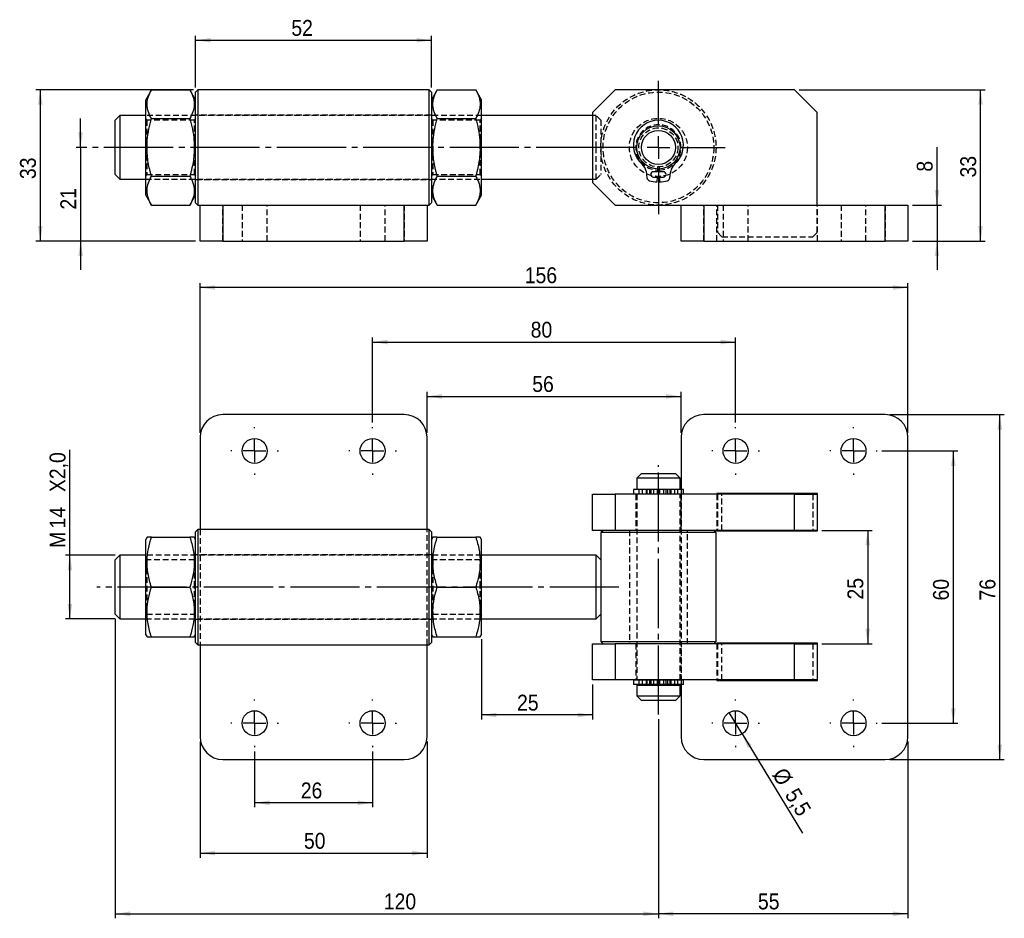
# Model space of a CAD drawing. Extents: x 27 to 410, y 76 to 275.
# Tile 1 of 2: x 27 to 244, y 76 to 275. Entities that reach past the tile are written whole.
import ezdxf

# ---------------------------------------------------------------- set-up
doc = ezdxf.new("R2010")
doc.units = 0
for name, pattern in [('SLD-MISTA-LONGA', [19.05, 15.24, -1.27, 1.27, -1.27]), ('SLD-SÓLIDA', [0]), ('SLD-TRACEJADA', [1.905, 1.27, -0.635])]:
    doc.linetypes.add(name, pattern=pattern)
doc.layers.get('0').update_dxf_attribs({"linetype": 'CONTINUOUS'})
doc.styles.add('SLDTEXTSTYLE0', font='GOTHIC.TTF', dxfattribs={"width": 0.913})
doc.dimstyles.new('SLDDIMSTYLE0', dxfattribs={"dimtxt": 3.5, "dimasz": 3.302, "dimexe": 0, "dimexo": 0.0625, "dimgap": 0.875, "dimtad": 1, "dimdec": 0, "dimrnd": 1e-09, "dimzin": 12, "dimtxsty": 'SLDTEXTSTYLE0', "dimsah": 1, "dimcen": 0.09, "dimazin": 3, "dimtfac": 1, "dimtmove": 0, "dimatfit": 3, "dimtolj": 1, "dimtzin": 12})
doc.dimstyles.new('SLDDIMSTYLE1', dxfattribs={"dimtxt": 3.5, "dimasz": 3.302, "dimexe": 0, "dimexo": 0.0625, "dimgap": 0.875, "dimtad": 1, "dimdec": 0, "dimrnd": 1e-09, "dimzin": 12, "dimtxsty": 'SLDTEXTSTYLE0', "dimsah": 1, "dimcen": 0.09, "dimazin": 3, "dimtfac": 1, "dimtofl": 0, "dimtmove": 0, "dimatfit": 3, "dimtolj": 1, "dimtzin": 12})
doc.dimstyles.new('SLDDIMSTYLE2', dxfattribs={"dimtxt": 3.5, "dimasz": 3.302, "dimexe": 0, "dimexo": 0.0625, "dimgap": 0.875, "dimtad": 1, "dimdec": 0, "dimrnd": 1e-09, "dimzin": 12, "dimtxsty": 'SLDTEXTSTYLE0', "dimsah": 1, "dimcen": 0.09, "dimazin": 3, "dimtfac": 1, "dimtdec": 0, "dimtofl": 0, "dimtmove": 0, "dimatfit": 3, "dimtolj": 1, "dimtzin": 12})
doc.dimstyles.new('SLDDIMSTYLE3', dxfattribs={"dimtxt": 3.5, "dimasz": 3.302, "dimexe": 0, "dimexo": 0.0625, "dimgap": 0.875, "dimtad": 1, "dimrnd": 1e-09, "dimzin": 12, "dimtxsty": 'SLDTEXTSTYLE0', "dimsah": 1, "dimcen": 0.09, "dimazin": 3, "dimtfac": 1, "dimtofl": 0, "dimtmove": 0, "dimatfit": 3, "dimtolj": 1, "dimtzin": 12})
doc.dimstyles.new('SLDDIMSTYLE4', dxfattribs={"dimtxt": 3.5, "dimasz": 3.302, "dimexe": 0, "dimexo": 0.0625, "dimgap": 0.875, "dimtad": 1, "dimrnd": 1e-09, "dimzin": 12, "dimtxsty": 'SLDTEXTSTYLE0', "dimblk1": 'NONE', "dimsah": 1, "dimcen": 0, "dimazin": 3, "dimtfac": 1, "dimtmove": 0, "dimatfit": 3, "dimtolj": 1, "dimtzin": 12})

# ---------------------------------------------------------------- blocks, each defined once
blk = doc.blocks.new('*D1')
for p, q in [((229.22, 233.68), (229.22, 246.47)), ((223.82, 233.68), (230.22, 233.68)), ((229.22, 233.68), (229.22, 225.75)), ((223.82, 225.75), (230.22, 225.75)), ((229.22, 225.75), (229.22, 219.4))]:
    blk.add_line(p, q)
for points in [[(229.22, 233.68), (229.72, 236.99), (228.71, 236.99)], [(229.22, 225.75), (228.71, 222.44), (229.72, 222.44)]]:
    blk.add_solid(points)
at = {"insert": (224.75, 241.04, 0.1), "char_height": 3.5, "attachment_point": 1, "rotation": 90, "style": 'SLDTEXTSTYLE0'}
blk.add_mtext('8', dxfattribs=at)
blk = doc.blocks.new('*D2')
for p, q in [((40.47, 246.38), (40.47, 252.73)), ((40.47, 246.38), (40.47, 225.75)), ((65.82, 225.75), (39.47, 225.75)), ((40.47, 225.75), (40.47, 219.4))]:
    blk.add_line(p, q)
for points in [[(40.47, 246.38), (40.98, 249.69), (39.96, 249.69)], [(40.47, 225.75), (39.96, 222.44), (40.98, 222.44)]]:
    blk.add_solid(points)
at = {"insert": (36, 232.68, 0.1), "char_height": 3.5, "attachment_point": 1, "rotation": 90, "style": 'SLDTEXTSTYLE0'}
blk.add_mtext('21', dxfattribs=at)
blk = doc.blocks.new('*D3')
for p, q in [((65.32, 259.08), (30.58, 259.08)), ((31.58, 259.08), (31.58, 225.75)), ((65.82, 225.75), (30.58, 225.75))]:
    blk.add_line(p, q)
for points in [[(31.58, 259.08), (31.07, 255.78), (32.09, 255.78)], [(31.58, 225.75), (32.09, 229.05), (31.07, 229.05)]]:
    blk.add_solid(points)
at = {"insert": (27.11, 239.4, 0.1), "char_height": 3.5, "attachment_point": 1, "rotation": 90, "style": 'SLDTEXTSTYLE0'}
blk.add_mtext('33', dxfattribs=at)
blk = doc.blocks.new('*D4')
for p, q in [((198.82, 259.08), (239.82, 259.08)), ((238.82, 225.75), (238.82, 259.08)), ((223.82, 225.75), (239.82, 225.75))]:
    blk.add_line(p, q)
for points in [[(238.82, 259.08), (238.31, 255.78), (239.32, 255.78)], [(238.82, 225.75), (239.32, 229.05), (238.31, 229.05)]]:
    blk.add_solid(points)
at = {"insert": (234.34, 239.75, 0.1), "char_height": 3.5, "attachment_point": 1, "rotation": 90, "style": 'SLDTEXTSTYLE0'}
blk.add_mtext('33', dxfattribs=at)
blk = doc.blocks.new('*D5')
for p, q in [((65.82, 259.58), (65.82, 271)), ((65.82, 270), (117.82, 270)), ((117.82, 259.58), (117.82, 271))]:
    blk.add_line(p, q)
for points in [[(65.82, 270), (69.12, 269.49), (69.12, 270.5)], [(117.82, 270), (114.51, 270.5), (114.51, 269.49)]]:
    blk.add_solid(points)
at = {"insert": (86.91, 274.47, 0.1), "char_height": 3.5, "attachment_point": 1, "style": 'SLDTEXTSTYLE0'}
blk.add_mtext('52', dxfattribs=at)
blk = doc.blocks.new('SW_CENTERMARKSYMBOL_0')
at = {"color": 0}
for p, q in [((0, 5), (0, 14.7)), ((0, 0), (0, 2.5)), ((-5, 0), (-14.7, 0)), ((0, 0), (-2.5, 0)), ((0, 0), (0, -2.5)), ((0, 0), (2.5, 0)), ((5, 0), (14.7, 0)), ((0, -5), (0, -14.7))]:
    blk.add_line(p, q, dxfattribs=at)
blk = doc.blocks.new('*D7')
for p, q in [((217.07, 179.49), (233.82, 179.49)), ((232.82, 119.49), (232.82, 179.49)), ((217.07, 119.49), (233.82, 119.49))]:
    blk.add_line(p, q)
for points in [[(232.82, 179.49), (232.31, 176.19), (233.32, 176.19)], [(232.82, 119.49), (233.32, 122.79), (232.31, 122.79)]]:
    blk.add_solid(points)
at = {"insert": (228.34, 146.53, -9.28), "char_height": 3.5, "attachment_point": 1, "rotation": 90, "style": 'SLDTEXTSTYLE0'}
blk.add_mtext('60', dxfattribs=at)
blk = doc.blocks.new('*D8')
for p, q in [((218.82, 187.49), (244.05, 187.49)), ((243.05, 111.49), (243.05, 187.49)), ((218.82, 111.49), (244.05, 111.49))]:
    blk.add_line(p, q)
for points in [[(243.05, 187.49), (242.54, 184.19), (243.56, 184.19)], [(243.05, 111.49), (243.56, 114.79), (242.54, 114.79)]]:
    blk.add_solid(points)
at = {"insert": (238.58, 146.53, -9.28), "char_height": 3.5, "attachment_point": 1, "rotation": 90, "style": 'SLDTEXTSTYLE0'}
blk.add_mtext('76', dxfattribs=at)
blk = doc.blocks.new('*D9')
for p, q in [((78.82, 113.24), (78.82, 100.95)), ((104.82, 113.24), (104.82, 100.95)), ((104.82, 101.95), (78.82, 101.95))]:
    blk.add_line(p, q)
for points in [[(78.82, 101.95), (82.12, 101.44), (82.12, 102.46)], [(104.82, 101.95), (101.51, 102.46), (101.51, 101.44)]]:
    blk.add_solid(points)
at = {"insert": (88.99, 106.42, -9.28), "char_height": 3.5, "attachment_point": 1, "style": 'SLDTEXTSTYLE0'}
blk.add_mtext('26', dxfattribs=at)
blk = doc.blocks.new('*D10')
for p, q in [((66.82, 115.49), (66.82, 89.85)), ((116.82, 115.49), (116.82, 89.85)), ((66.82, 90.85), (116.82, 90.85))]:
    blk.add_line(p, q)
for points in [[(66.82, 90.85), (70.12, 90.34), (70.12, 91.36)], [(116.82, 90.85), (113.51, 91.36), (113.51, 90.34)]]:
    blk.add_solid(points)
at = {"insert": (89.69, 95.32, -9.28), "char_height": 3.5, "attachment_point": 1, "style": 'SLDTEXTSTYLE0'}
blk.add_mtext('50', dxfattribs=at)
blk = doc.blocks.new('*D11')
for p, q in [((104.82, 185.74), (104.82, 204.49)), ((184.82, 185.74), (184.82, 204.49)), ((104.82, 203.49), (184.82, 203.49))]:
    blk.add_line(p, q)
for points in [[(104.82, 203.49), (108.12, 202.98), (108.12, 204)], [(184.82, 203.49), (181.51, 204), (181.51, 202.98)]]:
    blk.add_solid(points)
at = {"insert": (139.66, 207.96, -9.28), "char_height": 3.5, "attachment_point": 1, "style": 'SLDTEXTSTYLE0'}
blk.add_mtext('80', dxfattribs=at)
blk = doc.blocks.new('*D12')
for p, q in [((66.82, 183.49), (66.82, 216.49)), ((222.82, 215.49), (66.82, 215.49)), ((222.82, 183.49), (222.82, 216.49))]:
    blk.add_line(p, q)
for points in [[(66.82, 215.49), (70.12, 214.98), (70.12, 216)], [(222.82, 215.49), (219.51, 216), (219.51, 214.98)]]:
    blk.add_solid(points)
at = {"insert": (138.36, 219.96, -9.28), "char_height": 3.5, "attachment_point": 1, "style": 'SLDTEXTSTYLE0'}
blk.add_mtext('156', dxfattribs=at)
blk = doc.blocks.new('*D13')
for p, q in [((38.12, 156.49), (38.12, 179.73)), ((48.12, 156.49), (37.12, 156.49)), ((38.12, 142.49), (38.12, 156.49)), ((48.12, 142.49), (37.12, 142.49))]:
    blk.add_line(p, q)
for points in [[(38.12, 156.49), (37.61, 153.19), (38.62, 153.19)], [(38.12, 142.49), (38.62, 145.79), (37.61, 145.79)]]:
    blk.add_solid(points)
at = {"char_height": 3.5, "attachment_point": 1, "rotation": 90, "style": 'SLDTEXTSTYLE0'}
for s, insert in [('X2,0', (33.64, 170.42, -9.28)), ('14', (33.64, 162.41, -9.28)), ('M', (33.64, 158.12, -9.28))]:
    blk.add_mtext(s, dxfattribs=dict(at, insert=insert))
blk = doc.blocks.new('*D15')
for q in [(183.39, 121.84), (199.57, 95.26)]:
    blk.add_line((186.25, 117.14), q)
blk.add_solid([(186.25, 117.14), (187.53, 114.06), (188.4, 114.59)])
at = {"char_height": 3.5, "attachment_point": 1, "rotation": 301.3261, "style": 'SLDTEXTSTYLE0'}
for s, insert in [('%%c', (195.78, 110.03, -9.28)), ('5,5', (198.57, 105.55, -9.28))]:
    blk.add_mtext(s, dxfattribs=dict(at, insert=insert))
blk = doc.blocks.new('_NONE')
blk = doc.blocks.new('*D16')
for p, q in [((48.12, 142.49), (48.12, 76.49)), ((167.82, 120.41), (167.82, 76.49)), ((48.12, 77.49), (167.82, 77.49))]:
    blk.add_line(p, q)
for points in [[(48.12, 77.49), (51.42, 76.98), (51.42, 78)], [(167.82, 77.49), (164.51, 78), (164.51, 76.98)]]:
    blk.add_solid(points)
at = {"insert": (107.29, 81.96, -9.28), "char_height": 3.5, "attachment_point": 1, "style": 'SLDTEXTSTYLE0'}
blk.add_mtext('120', dxfattribs=at)
blk = doc.blocks.new('*D17')
for p, q in [((167.82, 120.41), (167.82, 76.49)), ((222.82, 115.49), (222.82, 76.49)), ((222.82, 77.49), (167.82, 77.49))]:
    blk.add_line(p, q)
for points in [[(167.82, 77.49), (171.12, 76.98), (171.12, 78)], [(222.82, 77.49), (219.51, 78), (219.51, 76.98)]]:
    blk.add_solid(points)
at = {"insert": (189.75, 81.96, -9.28), "char_height": 3.5, "attachment_point": 1, "style": 'SLDTEXTSTYLE0'}
blk.add_mtext('55', dxfattribs=at)
blk = doc.blocks.new('*D18')
for p, q in [((203.82, 161.99), (214.94, 161.99)), ((213.94, 161.99), (213.94, 136.99)), ((203.82, 136.99), (214.94, 136.99))]:
    blk.add_line(p, q)
for points in [[(213.94, 161.99), (213.44, 158.69), (214.45, 158.69)], [(213.94, 136.99), (214.45, 140.29), (213.44, 140.29)]]:
    blk.add_solid(points)
at = {"insert": (209.47, 146.75, -9.28), "char_height": 3.5, "attachment_point": 1, "rotation": 90, "style": 'SLDTEXTSTYLE0'}
blk.add_mtext('25', dxfattribs=at)
blk = doc.blocks.new('*D19')
for p, q in [((116.82, 183.49), (116.82, 192.52)), ((116.82, 191.52), (172.82, 191.52)), ((172.82, 183.49), (172.82, 192.52))]:
    blk.add_line(p, q)
for points in [[(116.82, 191.52), (120.12, 191.01), (120.12, 192.03)], [(172.82, 191.52), (169.51, 192.03), (169.51, 191.01)]]:
    blk.add_solid(points)
at = {"insert": (140.01, 195.99, -9.28), "char_height": 3.5, "attachment_point": 1, "style": 'SLDTEXTSTYLE0'}
blk.add_mtext('56', dxfattribs=at)
blk = doc.blocks.new('*D20')
for p, q in [((128.82, 137.99), (128.82, 120.3)), ((153.32, 128.05), (153.32, 120.3)), ((153.32, 121.3), (128.82, 121.3))]:
    blk.add_line(p, q)
for points in [[(128.82, 121.3), (132.12, 120.79), (132.12, 121.81)], [(153.32, 121.3), (150.01, 121.81), (150.01, 120.79)]]:
    blk.add_solid(points)
at = {"insert": (136.66, 125.77, -9.28), "char_height": 3.5, "attachment_point": 1, "style": 'SLDTEXTSTYLE0'}
blk.add_mtext('25', dxfattribs=at)
blk = doc.blocks.new('SW_CENTERMARKSYMBOL_1')
at = {"color": 0}
for p, q in [((0, 5), (0, 5.25)), ((0, 0), (0, 2.5)), ((-5, 0), (-5.25, 0)), ((0, 0), (-2.5, 0)), ((0, 0), (0, -2.5)), ((0, 0), (2.5, 0)), ((5, 0), (5.25, 0)), ((0, -5), (0, -5.25))]:
    blk.add_line(p, q, dxfattribs=at)
blk = doc.blocks.new('SW_CENTERMARKSYMBOL_2')
at = {"color": 0}
for p, q in [((0, 5), (0, 5.25)), ((0, 0), (0, 2.5)), ((-5, 0), (-5.25, 0)), ((0, 0), (-2.5, 0)), ((0, 0), (0, -2.5)), ((0, 0), (2.5, 0)), ((5, 0), (5.25, 0)), ((0, -5), (0, -5.25))]:
    blk.add_line(p, q, dxfattribs=at)
blk = doc.blocks.new('SW_CENTERMARKSYMBOL_3')
at = {"color": 0}
for p, q in [((0, 5), (0, 5.25)), ((0, 0), (0, 2.5)), ((-5, 0), (-5.25, 0)), ((0, 0), (-2.5, 0)), ((0, 0), (0, -2.5)), ((0, 0), (2.5, 0)), ((5, 0), (5.25, 0)), ((0, -5), (0, -5.25))]:
    blk.add_line(p, q, dxfattribs=at)
blk = doc.blocks.new('SW_CENTERMARKSYMBOL_4')
at = {"color": 0}
for p, q in [((0, 5), (0, 5.25)), ((0, 0), (0, 2.5)), ((-5, 0), (-5.25, 0)), ((0, 0), (-2.5, 0)), ((0, 0), (0, -2.5)), ((0, 0), (2.5, 0)), ((5, 0), (5.25, 0)), ((0, -5), (0, -5.25))]:
    blk.add_line(p, q, dxfattribs=at)
blk = doc.blocks.new('SW_CENTERMARKSYMBOL_5')
at = {"color": 0}
for p, q in [((0, 5), (0, 5.25)), ((0, 0), (0, 2.5)), ((-5, 0), (-5.25, 0)), ((0, 0), (-2.5, 0)), ((0, 0), (0, -2.5)), ((0, 0), (2.5, 0)), ((5, 0), (5.25, 0)), ((0, -5), (0, -5.25))]:
    blk.add_line(p, q, dxfattribs=at)
blk = doc.blocks.new('SW_CENTERMARKSYMBOL_6')
at = {"color": 0}
for p, q in [((0, 5), (0, 5.25)), ((0, 0), (0, 2.5)), ((-5, 0), (-5.25, 0)), ((0, 0), (-2.5, 0)), ((0, 0), (0, -2.5)), ((0, 0), (2.5, 0)), ((5, 0), (5.25, 0)), ((0, -5), (0, -5.25))]:
    blk.add_line(p, q, dxfattribs=at)
blk = doc.blocks.new('SW_CENTERMARKSYMBOL_7')
at = {"color": 0}
for p, q in [((0, 5), (0, 5.25)), ((0, 0), (0, 2.5)), ((-5, 0), (-5.25, 0)), ((0, 0), (-2.5, 0)), ((0, 0), (0, -2.5)), ((0, 0), (2.5, 0)), ((5, 0), (5.25, 0)), ((0, -5), (0, -5.25))]:
    blk.add_line(p, q, dxfattribs=at)
blk = doc.blocks.new('SW_CENTERMARKSYMBOL_8')
at = {"color": 0}
for p, q in [((0, 5), (0, 5.25)), ((0, 0), (0, 2.5)), ((-5, 0), (-5.25, 0)), ((0, 0), (-2.5, 0)), ((0, 0), (0, -2.5)), ((0, 0), (2.5, 0)), ((5, 0), (5.25, 0)), ((0, -5), (0, -5.25))]:
    blk.add_line(p, q, dxfattribs=at)

msp = doc.modelspace()

# ---------------------------------------------------------------- linework, layer by layer
at = {"color": 7, "linetype": 'SLD-SÓLIDA'}
for p, q in [((56.087, 259.085), (54.815, 256.883)), ((56.087, 259.085), (64.544, 259.085)), ((65.815, 256.883), (64.544, 259.085)), ((66.315, 259.083), (65.815, 258.583)), ((65.815, 246.383), (65.815, 258.583)), ((117.315, 259.083), (66.315, 259.083)), ((66.315, 259.083), (66.315, 246.383)), ((117.815, 258.583), (117.315, 259.083)), ((117.315, 246.383), (117.315, 259.083)), ((119.087, 259.085), (117.815, 256.883)), ((117.815, 258.583), (117.815, 246.383)), ((119.087, 259.085), (127.544, 259.085)), ((128.815, 256.883), (127.544, 259.085)), ((158.315, 259.083), (153.315, 254.083)), ((197.815, 259.083), (158.315, 259.083)), ((202.815, 254.083), (197.815, 259.083)), ((54.815, 235.883), (54.815, 256.883)), ((128.815, 235.883), (128.815, 256.883)), ((153.315, 254.083), (153.315, 238.683)), ((202.815, 233.683), (202.815, 254.083)), ((49.115, 253.383), (48.115, 252.383)), ((48.115, 246.383), (48.115, 252.383)), ((54.815, 253.383), (49.115, 253.383)), ((49.115, 253.383), (49.115, 246.383)), ((56.087, 252.734), (64.544, 252.734)), ((119.087, 252.734), (127.544, 252.734)), ((153.315, 253.383), (128.815, 253.383)), ((48.115, 240.383), (48.115, 246.383)), ((49.115, 246.383), (49.115, 239.383)), ((65.815, 234.183), (65.815, 246.383)), ((66.315, 246.383), (66.315, 233.683)), ((117.315, 233.683), (117.315, 246.383)), ((117.815, 246.383), (117.815, 234.183)), ((165.086, 241.119), (165.276, 239.675)), ((167.639, 241.034), (166.715, 241.034)), ((167.639, 241.034), (167.659, 241.623)), ((167.651, 241.386), (167.98, 241.386)), ((167.972, 241.623), (167.991, 241.034)), ((168.915, 241.034), (167.991, 241.034)), ((170.355, 239.675), (170.545, 241.119)), ((48.115, 240.383), (49.115, 239.383)), ((49.115, 239.383), (54.815, 239.383)), ((56.087, 240.033), (64.544, 240.033)), ((119.087, 240.033), (127.544, 240.033)), ((128.815, 239.383), (153.315, 239.383)), ((166.715, 239.834), (167.6, 239.834)), ((167.565, 238.787), (167.6, 239.834)), ((168.031, 239.834), (168.065, 238.787)), ((168.031, 239.834), (168.915, 239.834)), ((153.315, 238.683), (158.315, 233.683)), ((54.815, 235.883), (56.087, 233.682)), ((64.544, 233.682), (65.815, 235.883)), ((117.815, 235.883), (119.087, 233.682)), ((127.544, 233.682), (128.815, 235.883)), ((56.087, 233.682), (64.544, 233.682)), ((65.815, 234.183), (66.315, 233.683)), ((66.315, 233.683), (66.815, 233.683)), ((66.815, 225.746), (66.815, 233.683)), ((66.815, 233.683), (71.815, 233.683)), ((71.815, 233.683), (71.815, 225.746)), ((71.815, 233.683), (111.815, 233.683)), ((111.815, 225.746), (111.815, 233.683)), ((111.815, 233.683), (116.815, 233.683)), ((116.815, 233.683), (117.315, 233.683)), ((116.815, 233.683), (116.815, 225.746)), ((117.315, 233.683), (117.815, 234.183)), ((119.087, 233.682), (127.544, 233.682)), ((158.315, 233.683), (172.815, 233.683)), ((172.815, 225.746), (172.815, 233.683)), ((172.815, 233.683), (177.815, 233.683)), ((177.815, 233.683), (177.815, 225.746)), ((177.815, 233.683), (217.815, 233.683)), ((217.815, 225.746), (217.815, 233.683)), ((217.815, 233.683), (222.815, 233.683)), ((222.815, 233.683), (222.815, 225.746)), ((71.815, 225.746), (66.815, 225.746)), ((71.815, 225.746), (111.815, 225.746)), ((116.815, 225.746), (111.815, 225.746)), ((177.815, 225.746), (172.815, 225.746)), ((177.815, 225.746), (217.815, 225.746)), ((222.815, 225.746), (217.815, 225.746)), ((111.815, 187.492), (71.815, 187.492)), ((217.815, 187.492), (177.815, 187.492)), ((66.815, 182.492), (66.815, 162.192)), ((116.815, 162.192), (116.815, 182.492)), ((172.815, 182.492), (172.815, 170.992)), ((222.815, 116.492), (222.815, 182.492)), ((164.053, 174.492), (163.053, 173.492)), ((164.053, 174.492), (167.815, 174.492)), ((167.815, 174.492), (171.578, 174.492)), ((172.578, 173.492), (171.578, 174.492)), ((163.053, 173.492), (163.053, 171.092)), ((167.815, 173.492), (163.053, 173.492)), ((172.578, 173.492), (167.815, 173.492)), ((172.578, 171.092), (172.578, 173.492)), ((153.315, 161.992), (153.315, 169.93)), ((153.315, 169.93), (158.315, 169.93)), ((158.315, 169.93), (158.315, 161.992)), ((197.815, 169.93), (158.315, 169.93)), ((162.3, 170.992), (162.3, 169.992)), ((173.331, 170.992), (162.3, 170.992)), ((173.331, 169.992), (162.3, 169.992)), ((163.053, 171.092), (167.815, 171.092)), ((163.053, 169.992), (163.053, 169.93)), ((163.515, 171.092), (163.515, 170.992)), ((167.815, 171.092), (172.578, 171.092)), ((172.115, 170.992), (172.115, 171.092)), ((172.578, 169.93), (172.578, 169.992)), ((172.815, 169.992), (172.815, 169.93)), ((173.331, 169.992), (173.331, 170.992)), ((180.715, 170.092), (180.715, 169.93)), ((202.915, 170.092), (180.715, 170.092)), ((197.815, 161.992), (197.815, 169.93)), ((197.815, 169.93), (202.815, 169.93)), ((202.815, 169.93), (202.815, 161.992)), ((202.915, 161.892), (202.915, 170.092)), ((66.315, 162.192), (65.815, 161.692)), ((65.815, 137.292), (65.815, 161.692)), ((117.315, 162.192), (66.315, 162.192)), ((66.315, 162.192), (66.315, 136.792)), ((117.815, 161.692), (117.315, 162.192)), ((117.315, 136.792), (117.315, 162.192)), ((117.815, 161.692), (117.815, 137.292)), ((158.315, 161.992), (153.315, 161.992)), ((155.615, 161.992), (155.115, 161.492)), ((155.115, 161.492), (155.115, 155.492)), ((167.815, 161.492), (155.115, 161.492)), ((197.815, 161.992), (158.315, 161.992)), ((180.515, 161.492), (167.815, 161.492)), ((180.515, 161.492), (180.015, 161.992)), ((180.515, 137.492), (180.515, 161.492)), ((180.715, 161.992), (180.715, 161.892)), ((180.715, 161.892), (202.915, 161.892)), ((202.815, 161.992), (197.815, 161.992)), ((55.104, 160.492), (54.815, 159.992)), ((54.815, 138.992), (54.815, 159.992)), ((56.087, 160.492), (64.544, 160.492)), ((65.815, 159.992), (65.527, 160.492)), ((118.104, 160.492), (117.815, 159.992)), ((119.087, 160.492), (127.544, 160.492)), ((128.815, 159.992), (128.527, 160.492)), ((128.815, 138.992), (128.815, 159.992)), ((49.115, 156.492), (48.115, 155.492)), ((54.815, 156.492), (49.115, 156.492)), ((49.115, 156.492), (49.115, 142.492)), ((154.115, 156.492), (128.815, 156.492)), ((155.115, 155.492), (154.115, 156.492)), ((154.115, 142.492), (154.115, 156.492)), ((48.115, 143.492), (48.115, 155.492)), ((155.115, 155.492), (155.115, 143.492)), ((56.087, 149.492), (64.544, 149.492)), ((119.087, 149.492), (127.544, 149.492)), ((48.115, 143.492), (49.115, 142.492)), ((154.115, 142.492), (155.115, 143.492)), ((155.115, 143.492), (155.115, 137.492)), ((49.115, 142.492), (54.815, 142.492)), ((128.815, 142.492), (154.115, 142.492)), ((54.815, 138.992), (55.104, 138.492)), ((65.527, 138.492), (65.815, 138.992)), ((117.815, 138.992), (118.104, 138.492)), ((128.527, 138.492), (128.815, 138.992)), ((56.087, 138.492), (64.544, 138.492)), ((65.815, 137.292), (66.315, 136.792)), ((66.315, 136.792), (117.315, 136.792)), ((66.815, 136.792), (66.815, 116.492)), ((116.815, 116.492), (116.815, 136.792)), ((117.315, 136.792), (117.815, 137.292)), ((119.087, 138.492), (127.544, 138.492)), ((153.315, 129.055), (153.315, 136.992)), ((153.315, 136.992), (158.315, 136.992)), ((155.115, 137.492), (155.615, 136.992)), ((155.115, 137.492), (167.815, 137.492)), ((158.315, 136.992), (158.315, 129.055)), ((197.815, 136.992), (158.315, 136.992)), ((167.815, 137.492), (180.515, 137.492)), ((180.015, 136.992), (180.515, 137.492)), ((202.915, 137.092), (180.715, 137.092)), ((180.715, 137.092), (180.715, 136.992)), ((197.815, 129.055), (197.815, 136.992)), ((197.815, 136.992), (202.815, 136.992)), ((202.815, 136.992), (202.815, 129.055)), ((202.915, 128.892), (202.915, 137.092)), ((158.315, 129.055), (153.315, 129.055)), ((197.815, 129.055), (158.315, 129.055)), ((162.3, 128.992), (162.3, 127.992)), ((173.331, 128.992), (162.3, 128.992)), ((163.053, 129.055), (163.053, 128.992)), ((172.578, 128.992), (172.578, 129.055)), ((172.815, 129.055), (172.815, 128.992)), ((173.331, 127.992), (173.331, 128.992)), ((180.715, 129.055), (180.715, 128.892)), ((180.715, 128.892), (202.915, 128.892)), ((202.815, 129.055), (197.815, 129.055)), ((173.331, 127.992), (162.3, 127.992)), ((163.053, 127.892), (163.053, 125.492)), ((163.053, 127.892), (167.815, 127.892)), ((163.515, 127.992), (163.515, 127.892)), ((167.815, 127.892), (172.578, 127.892)), ((172.115, 127.892), (172.115, 127.992)), ((172.578, 125.492), (172.578, 127.892)), ((172.815, 127.992), (172.815, 116.492)), ((163.053, 125.492), (164.053, 124.492)), ((163.053, 125.492), (172.578, 125.492)), ((171.578, 124.492), (164.053, 124.492)), ((171.578, 124.492), (172.578, 125.492)), ((71.815, 111.492), (111.815, 111.492)), ((177.815, 111.492), (217.815, 111.492))]:
    msp.add_line(p, q, dxfattribs=at)
at = {"color": 7, "linetype": 'SLD-TRACEJADA'}
for p, q in [((128.815, 253.383), (54.815, 253.383)), ((55.063, 252.383), (54.815, 252.737)), ((55.063, 252.383), (55.063, 240.383)), ((65.568, 252.383), (55.063, 252.383)), ((65.815, 252.737), (65.568, 252.383)), ((65.568, 240.383), (65.568, 252.383)), ((117.815, 253.483), (65.815, 253.483)), ((118.063, 252.383), (117.815, 252.737)), ((118.063, 252.383), (118.063, 240.383)), ((128.568, 252.383), (118.063, 252.383)), ((128.815, 252.737), (128.568, 252.383)), ((128.568, 240.383), (128.568, 252.383)), ((154.115, 253.383), (153.315, 253.383)), ((154.115, 246.383), (154.115, 253.383)), ((155.115, 252.383), (154.115, 253.383)), ((155.115, 252.383), (155.115, 246.383)), ((154.115, 239.383), (154.115, 246.383)), ((155.115, 246.383), (155.115, 240.383)), ((167.659, 241.623), (167.674, 242.086)), ((167.957, 242.086), (167.972, 241.623)), ((54.815, 240.03), (55.063, 240.383)), ((54.815, 239.383), (128.815, 239.383)), ((55.063, 240.383), (65.568, 240.383)), ((65.568, 240.383), (65.815, 240.03)), ((65.815, 239.283), (117.815, 239.283)), ((117.815, 240.03), (118.063, 240.383)), ((118.063, 240.383), (128.568, 240.383)), ((128.568, 240.383), (128.815, 240.03)), ((153.315, 239.383), (154.115, 239.383)), ((154.115, 239.383), (155.115, 240.383)), ((71.815, 225.746), (71.815, 233.683)), ((76.065, 233.683), (76.065, 225.746)), ((81.565, 225.746), (81.565, 233.683)), ((102.065, 233.683), (102.065, 225.746)), ((107.565, 225.746), (107.565, 233.683)), ((111.815, 233.683), (111.815, 225.746)), ((177.815, 225.746), (177.815, 233.683)), ((180.715, 225.746), (180.715, 233.683)), ((180.815, 233.683), (180.815, 227.683)), ((182.065, 233.683), (182.065, 225.746)), ((187.565, 225.746), (187.565, 233.683)), ((202.815, 227.683), (202.815, 233.683)), ((202.915, 225.746), (202.915, 233.683)), ((208.065, 233.683), (208.065, 225.746)), ((213.565, 225.746), (213.565, 233.683)), ((217.815, 233.683), (217.815, 225.746)), ((180.815, 227.683), (181.815, 226.683)), ((181.815, 226.683), (201.815, 226.683)), ((201.815, 226.683), (202.815, 227.683)), ((162.815, 169.93), (162.815, 161.992)), ((163.053, 169.93), (163.053, 129.055)), ((163.515, 170.992), (163.515, 169.992)), ((163.515, 170.992), (163.515, 169.992)), ((164.244, 170.992), (164.244, 169.992)), ((165.086, 170.992), (165.086, 169.992)), ((165.276, 170.992), (165.276, 169.992)), ((165.823, 170.992), (165.823, 169.992)), ((166.115, 170.992), (166.115, 169.992)), ((166.715, 170.992), (166.715, 169.992)), ((167.565, 170.992), (167.565, 169.992)), ((167.6, 169.992), (167.6, 170.992)), ((167.639, 170.992), (167.639, 169.992)), ((167.674, 170.992), (167.674, 169.992)), ((167.957, 170.992), (167.957, 169.992)), ((167.991, 169.992), (167.991, 170.992)), ((168.031, 170.992), (168.031, 169.992)), ((168.065, 170.992), (168.065, 169.992)), ((168.915, 170.992), (168.915, 169.992)), ((169.515, 169.992), (169.515, 170.992)), ((169.808, 170.992), (169.808, 169.992)), ((170.355, 170.992), (170.355, 169.992)), ((170.545, 170.992), (170.545, 169.992)), ((171.387, 170.992), (171.387, 169.992)), ((172.115, 169.992), (172.115, 170.992)), ((172.115, 169.992), (172.115, 170.992)), ((172.578, 129.055), (172.578, 169.93)), ((172.815, 170.992), (172.815, 169.992)), ((172.815, 169.93), (172.815, 129.055)), ((172.815, 161.992), (172.815, 169.93)), ((180.715, 169.93), (180.715, 161.992)), ((180.815, 169.93), (180.815, 161.992)), ((181.815, 161.992), (181.815, 169.93)), ((201.815, 169.93), (201.815, 161.992)), ((66.815, 162.192), (66.815, 136.792)), ((116.815, 136.792), (116.815, 162.192)), ((161.415, 161.992), (161.415, 136.992)), ((174.215, 136.992), (174.215, 161.992)), ((128.815, 156.492), (54.815, 156.492)), ((117.815, 156.592), (65.815, 156.592)), ((55.063, 155.492), (54.815, 155.846)), ((55.063, 155.492), (55.063, 143.492)), ((65.568, 155.492), (55.063, 155.492)), ((65.815, 155.846), (65.568, 155.492)), ((65.568, 149.492), (65.568, 155.492)), ((118.063, 155.492), (117.815, 155.846)), ((118.063, 155.492), (118.063, 143.492)), ((128.568, 155.492), (118.063, 155.492)), ((128.815, 155.846), (128.568, 155.492)), ((128.568, 149.492), (128.568, 155.492)), ((56.087, 149.492), (64.544, 149.492)), ((65.568, 143.492), (65.568, 149.492)), ((119.087, 149.492), (127.544, 149.492)), ((128.568, 143.492), (128.568, 149.492)), ((54.815, 143.138), (55.063, 143.492)), ((55.063, 143.492), (65.568, 143.492)), ((65.568, 143.492), (65.815, 143.138)), ((117.815, 143.138), (118.063, 143.492)), ((118.063, 143.492), (128.568, 143.492)), ((128.568, 143.492), (128.815, 143.138)), ((54.815, 142.492), (128.815, 142.492)), ((65.815, 142.392), (117.815, 142.392)), ((162.815, 136.992), (162.815, 129.055)), ((172.815, 129.055), (172.815, 136.992)), ((180.715, 136.992), (180.715, 129.055)), ((180.815, 136.992), (180.815, 129.055)), ((181.815, 129.055), (181.815, 136.992)), ((201.815, 136.992), (201.815, 129.055)), ((163.515, 128.992), (163.515, 127.992)), ((163.515, 128.992), (163.515, 127.992)), ((164.244, 128.992), (164.244, 127.992)), ((165.086, 128.992), (165.086, 127.992)), ((165.276, 128.992), (165.276, 127.992)), ((165.823, 128.992), (165.823, 127.992)), ((166.115, 128.992), (166.115, 127.992)), ((166.715, 128.992), (166.715, 127.992)), ((167.565, 128.992), (167.565, 127.992)), ((167.6, 127.992), (167.6, 128.992)), ((167.639, 128.992), (167.639, 127.992)), ((167.674, 128.992), (167.674, 127.992)), ((167.957, 128.992), (167.957, 127.992)), ((167.991, 127.992), (167.991, 128.992)), ((168.031, 128.992), (168.031, 127.992)), ((168.065, 128.992), (168.065, 127.992)), ((168.915, 128.992), (168.915, 127.992)), ((169.515, 127.992), (169.515, 128.992)), ((169.808, 128.992), (169.808, 127.992)), ((170.355, 128.992), (170.355, 127.992)), ((170.545, 128.992), (170.545, 127.992)), ((171.387, 128.992), (171.387, 127.992)), ((172.115, 127.992), (172.115, 128.992)), ((172.115, 127.992), (172.115, 128.992)), ((172.815, 128.992), (172.815, 127.992))]:
    msp.add_line(p, q, dxfattribs=at)
at = {"linetype": 'SLD-MISTA-LONGA'}
for p, q in [((156.115, 246.383), (39.459, 246.383)), ((167.815, 121.41), (167.815, 176.391)), ((159.09, 149.492), (44.032, 149.492))]:
    msp.add_line(p, q, dxfattribs=at)
at = {"color": 7, "linetype": 'SLD-TRACEJADA'}
for radius in [12.7, 12.2, 6.4, 4.3]:
    msp.add_circle((167.815, 246.383), radius, dxfattribs=at)
at = {"color": 7, "linetype": 'SLD-SÓLIDA'}
for centre, radius in [((167.815, 246.383), 4.762), ((167.815, 246.383), 3.762), ((78.815, 179.492), 2.75), ((104.815, 179.492), 2.75), ((184.815, 179.492), 2.75), ((210.815, 179.492), 2.75), ((78.815, 119.492), 2.75), ((104.815, 119.492), 2.75), ((184.815, 119.492), 2.75), ((210.815, 119.492), 2.75)]:
    msp.add_circle(centre, radius, dxfattribs=at)
for centre, radius, start, end in [((167.815, 246.868), 5.516, 310.35148, 229.64852), ((162.66, 240.799), 2.447, 7.5, 49.64852), ((166.715, 240.434), 0.6, 90, 270), ((168.915, 240.434), 0.6, 270, 90), ((172.971, 240.799), 2.447, 130.35148, 172.5), ((166.02, 239.773), 0.75, 187.5, 254.8009), ((167.815, 246.383), 7.6, 254.8009, 268.11493), ((167.815, 246.383), 7.6, 271.88507, 285.1991), ((169.611, 239.773), 0.75, 285.1991, 352.5), ((71.815, 182.492), 5, 90, 180), ((111.815, 182.492), 5, 0, 90), ((177.815, 182.492), 5, 90, 180), ((217.815, 182.492), 5, 0, 90), ((71.815, 116.492), 5, 180, 270), ((111.815, 116.492), 5, 270, 0), ((177.815, 116.492), 5, 180, 270), ((217.815, 116.492), 5, 270, 0)]:
    msp.add_arc(centre, radius, start, end, dxfattribs=at)
at = {"color": 7, "linetype": 'SLD-TRACEJADA'}
for start, end in [(0, 268.11493), (271.88507, 0)]:
    msp.add_arc((167.815, 246.383), 5, start, end, dxfattribs=at)
at = {"color": 7, "linetype": 'SLD-SÓLIDA'}
for points, knots in [([(56.087, 252.734), (55.937, 253.009), (55.638, 253.557), (55.316, 254.402), (55.122, 255.263), (55.074, 256.34), (55.328, 257.629), (55.832, 258.597), (56.087, 259.085)], [0, 0, 0, 0, 0.1323383, 0.2646395, 0.3999001, 0.5351365, 0.7654384, 1, 1, 1, 1]), ([(64.544, 259.085), (64.694, 258.811), (64.993, 258.263), (65.314, 257.419), (65.51, 256.557), (65.556, 255.48), (65.303, 254.19), (64.799, 253.222), (64.544, 252.734)], [0, 0, 0, 0, 0.132062, 0.2646385, 0.3993757, 0.5351389, 0.7654396, 1, 1, 1, 1]), ([(119.087, 252.734), (118.937, 253.009), (118.638, 253.557), (118.316, 254.402), (118.122, 255.263), (118.074, 256.34), (118.328, 257.629), (118.832, 258.597), (119.087, 259.085)], [0, 0, 0, 0, 0.1323384, 0.2646394, 0.3999002, 0.5351365, 0.7654385, 1, 1, 1, 1]), ([(127.544, 259.085), (127.694, 258.811), (127.993, 258.263), (128.314, 257.419), (128.51, 256.557), (128.556, 255.48), (128.303, 254.19), (127.799, 253.222), (127.544, 252.734)], [0, 0, 0, 0, 0.1320619, 0.2646385, 0.3993756, 0.5351388, 0.7654396, 1, 1, 1, 1]), ([(56.087, 240.033), (56.018, 240.275), (55.882, 240.759), (55.631, 241.771), (55.366, 243.075), (55.156, 244.694), (55.081, 246.339), (55.16, 248.245), (55.464, 250.393), (55.878, 251.951), (56.087, 252.734)], [0, 0, 0, 0, 0.0585373, 0.1171108, 0.2425896, 0.3680362, 0.4965766, 0.6251164, 0.8115601, 1, 1, 1, 1]), ([(64.544, 252.734), (64.751, 251.959), (65.165, 250.401), (65.469, 248.267), (65.549, 246.38), (65.48, 244.75), (65.273, 243.116), (65.003, 241.785), (64.749, 240.759), (64.612, 240.275), (64.544, 240.033)], [0, 0, 0, 0, 0.1866012, 0.3748826, 0.5002049, 0.6255272, 0.7541905, 0.8828892, 0.9414252, 1, 1, 1, 1]), ([(119.087, 240.033), (119.018, 240.275), (118.882, 240.759), (118.631, 241.771), (118.366, 243.075), (118.156, 244.694), (118.081, 246.339), (118.16, 248.245), (118.464, 250.393), (118.878, 251.951), (119.087, 252.734)], [0, 0, 0, 0, 0.0585372, 0.1171108, 0.2425895, 0.3680361, 0.4965766, 0.6251164, 0.81156, 1, 1, 1, 1]), ([(127.544, 252.734), (127.751, 251.959), (128.165, 250.401), (128.469, 248.267), (128.549, 246.38), (128.48, 244.75), (128.273, 243.116), (128.003, 241.785), (127.749, 240.759), (127.612, 240.275), (127.544, 240.033)], [0, 0, 0, 0, 0.1866012, 0.3748827, 0.500205, 0.6255273, 0.7541905, 0.8828892, 0.9414252, 1, 1, 1, 1]), ([(56.087, 233.682), (55.937, 233.956), (55.638, 234.505), (55.316, 235.35), (55.122, 236.211), (55.074, 237.287), (55.328, 238.577), (55.832, 239.544), (56.087, 240.033)], [0, 0, 0, 0, 0.1323383, 0.2646395, 0.3999002, 0.5351365, 0.7654384, 1, 1, 1, 1]), ([(64.544, 240.033), (64.694, 239.759), (64.993, 239.21), (65.314, 238.366), (65.51, 237.505), (65.556, 236.428), (65.303, 235.137), (64.799, 234.17), (64.544, 233.682)], [0, 0, 0, 0, 0.132062, 0.2646384, 0.3993757, 0.5351389, 0.7654396, 1, 1, 1, 1]), ([(119.087, 233.682), (118.937, 233.956), (118.638, 234.505), (118.316, 235.35), (118.122, 236.211), (118.074, 237.287), (118.328, 238.577), (118.832, 239.544), (119.087, 240.033)], [0, 0, 0, 0, 0.1323385, 0.2646395, 0.3999002, 0.5351365, 0.7654385, 1, 1, 1, 1]), ([(127.544, 240.033), (127.694, 239.759), (127.993, 239.21), (128.314, 238.366), (128.51, 237.505), (128.556, 236.428), (128.303, 235.137), (127.799, 234.17), (127.544, 233.682)], [0, 0, 0, 0, 0.1320619, 0.2646384, 0.3993756, 0.5351388, 0.7654396, 1, 1, 1, 1]), ([(56.087, 160.492), (55.879, 160.492), (55.461, 160.492), (55.179, 160.492), (55.081, 160.492), (55.104, 160.492), (55.104, 160.492)], [0, 0, 0, 0, 0.37327573, 0.74991264, 0.99972635, 1, 1, 1, 1]), ([(56.087, 149.492), (55.937, 149.967), (55.638, 150.918), (55.316, 152.381), (55.122, 153.872), (55.074, 155.737), (55.328, 157.971), (55.832, 159.647), (56.087, 160.492)], [0, 0, 0, 0, 0.1323384, 0.2646395, 0.3999001, 0.5351365, 0.7654384, 1, 1, 1, 1]), ([(64.544, 160.492), (64.694, 160.018), (64.993, 159.067), (65.314, 157.606), (65.51, 156.114), (65.556, 154.249), (65.303, 152.013), (64.799, 150.338), (64.544, 149.492)], [0, 0, 0, 0, 0.13206204, 0.26463846, 0.39937569, 0.53513888, 0.76543959, 1, 1, 1, 1]), ([(65.525, 160.492), (65.512, 160.492), (65.479, 160.492), (65.164, 160.492), (64.752, 160.492), (64.544, 160.492)], [0, 0, 0, 0, 0.2502445, 0.623126, 1, 1, 1, 1]), ([(119.087, 160.492), (118.879, 160.492), (118.461, 160.492), (118.179, 160.492), (118.081, 160.492), (118.104, 160.492), (118.104, 160.492)], [0, 0, 0, 0, 0.3732755, 0.7499126, 0.9997264, 1, 1, 1, 1]), ([(119.087, 149.492), (118.937, 149.967), (118.638, 150.918), (118.316, 152.381), (118.122, 153.872), (118.074, 155.737), (118.328, 157.971), (118.832, 159.647), (119.087, 160.492)], [0, 0, 0, 0, 0.1323385, 0.2646395, 0.3999002, 0.5351365, 0.7654385, 1, 1, 1, 1]), ([(127.544, 160.492), (127.694, 160.018), (127.993, 159.067), (128.314, 157.606), (128.51, 156.114), (128.556, 154.249), (128.303, 152.013), (127.799, 150.338), (127.544, 149.492)], [0, 0, 0, 0, 0.1320619, 0.2646384, 0.3993756, 0.5351388, 0.7654396, 1, 1, 1, 1]), ([(128.525, 160.492), (128.512, 160.492), (128.479, 160.492), (128.164, 160.492), (127.752, 160.492), (127.544, 160.492)], [0, 0, 0, 0, 0.2502444, 0.6231258, 1, 1, 1, 1]), ([(56.087, 138.492), (55.937, 138.967), (55.638, 139.918), (55.316, 141.381), (55.122, 142.872), (55.074, 144.737), (55.328, 146.971), (55.832, 148.647), (56.087, 149.492)], [0, 0, 0, 0, 0.1323383, 0.2646395, 0.3999001, 0.5351365, 0.7654384, 1, 1, 1, 1]), ([(64.544, 149.492), (64.694, 149.018), (64.993, 148.067), (65.314, 146.606), (65.51, 145.114), (65.556, 143.249), (65.303, 141.013), (64.799, 139.338), (64.544, 138.492)], [0, 0, 0, 0, 0.132062, 0.2646385, 0.3993757, 0.5351389, 0.7654396, 1, 1, 1, 1]), ([(119.087, 138.492), (118.937, 138.967), (118.638, 139.918), (118.316, 141.381), (118.122, 142.872), (118.074, 144.737), (118.328, 146.971), (118.832, 148.647), (119.087, 149.492)], [0, 0, 0, 0, 0.1323384, 0.2646394, 0.3999002, 0.5351365, 0.7654385, 1, 1, 1, 1]), ([(127.544, 149.492), (127.694, 149.018), (127.993, 148.067), (128.314, 146.606), (128.51, 145.114), (128.556, 143.249), (128.303, 141.013), (127.799, 139.338), (127.544, 138.492)], [0, 0, 0, 0, 0.1320619, 0.2646385, 0.3993756, 0.5351388, 0.7654396, 1, 1, 1, 1]), ([(55.106, 138.492), (55.119, 138.492), (55.152, 138.492), (55.467, 138.492), (55.879, 138.492), (56.087, 138.492)], [0, 0, 0, 0, 0.2502445, 0.623126, 1, 1, 1, 1]), ([(64.544, 138.492), (64.752, 138.492), (65.17, 138.492), (65.452, 138.492), (65.549, 138.492), (65.527, 138.492), (65.527, 138.492)], [0, 0, 0, 0, 0.37327573, 0.74991264, 0.99972635, 1, 1, 1, 1]), ([(118.106, 138.492), (118.119, 138.492), (118.152, 138.492), (118.467, 138.492), (118.879, 138.492), (119.087, 138.492)], [0, 0, 0, 0, 0.2502445, 0.623126, 1, 1, 1, 1]), ([(127.544, 138.492), (127.752, 138.492), (128.17, 138.492), (128.452, 138.492), (128.549, 138.492), (128.527, 138.492), (128.527, 138.492)], [0, 0, 0, 0, 0.3732757, 0.7499127, 0.9997264, 1, 1, 1, 1])]:
    msp.add_open_spline(points, degree=3, knots=knots, dxfattribs=at)

# ---------------------------------------------------------------- block references
for name, p in [('SW_CENTERMARKSYMBOL_0', (167.815, 246.383)), ('SW_CENTERMARKSYMBOL_1', (78.815, 179.492)), ('SW_CENTERMARKSYMBOL_2', (104.815, 179.492)), ('SW_CENTERMARKSYMBOL_3', (184.815, 179.492)), ('SW_CENTERMARKSYMBOL_4', (210.815, 179.492)), ('SW_CENTERMARKSYMBOL_8', (78.815, 119.492)), ('SW_CENTERMARKSYMBOL_7', (104.815, 119.492)), ('SW_CENTERMARKSYMBOL_6', (184.815, 119.492)), ('SW_CENTERMARKSYMBOL_5', (210.815, 119.492))]:
    msp.add_blockref(name, p)

# ---------------------------------------------------------------- dimensions: what is measured, and where the dimension line sits
for base, p1, p2, dimstyle, picture, middle in [((117.815, 269.996), (65.815, 258.583), (117.815, 258.583), 'SLDDIMSTYLE3', '*D5', (90.916, 269.996)), ((66.815, 215.492), (222.815, 182.492), (66.815, 182.492), 'SLDDIMSTYLE3', '*D12', (143.664, 215.492)), ((184.815, 203.492), (104.815, 184.742), (184.815, 184.742), 'SLDDIMSTYLE3', '*D11', (143.664, 203.492)), ((172.815, 191.522), (116.815, 182.492), (172.815, 182.492), 'SLDDIMSTYLE3', '*D19', (144.021, 191.522)), ((167.815, 77.492), (48.115, 143.492), (167.815, 121.41), 'SLDDIMSTYLE2', '*D16', (112.588, 77.492)), ((128.815432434, 121.302034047), (153.315432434, 129.054578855), (128.815432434, 138.992078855), 'SLDDIMSTYLE2', '*D20', (140.66457639, 121.302034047)), ((167.815, 77.492), (222.815, 116.492), (167.815, 121.41), 'SLDDIMSTYLE3', '*D17', (193.761, 77.492)), ((116.815, 90.847), (66.815, 116.492), (116.815, 116.492), 'SLDDIMSTYLE3', '*D10', (93.694, 90.847)), ((78.815, 101.952), (104.815, 114.242), (78.815, 114.242), 'SLDDIMSTYLE3', '*D9', (93, 101.952))]:
    dim = msp.add_linear_dim(base=base, p1=p1, p2=p2, dimstyle=dimstyle)
    dim.commit()
    dim.dimension.update_dxf_attribs({"geometry": picture, "text_midpoint": middle, "dimtype": 160})
for base, p1, p2, dimstyle, picture, middle in [((31.578, 225.746), (66.315, 259.083), (66.815, 225.746), 'SLDDIMSTYLE1', '*D3', (31.578, 243.407)), ((238.815, 259.083), (222.815, 225.746), (197.815, 259.083), 'SLDDIMSTYLE2', '*D4', (238.815, 243.759)), ((40.471, 225.746), (39.459, 246.383), (66.815, 225.746), 'SLDDIMSTYLE1', '*D2', (40.471, 236.692)), ((229.217, 225.746), (222.815, 233.683), (222.815, 225.746), 'SLDDIMSTYLE0', '*D1', (229.217, 243.759)), ((243.05, 187.492), (217.815, 111.492), (217.815, 187.492), 'SLDDIMSTYLE3', '*D8', (243.05, 150.533)), ((232.815, 179.492), (216.065, 119.492), (216.065, 179.492), 'SLDDIMSTYLE3', '*D7', (232.815, 150.533)), ((213.945, 136.992), (202.815, 161.992), (202.815, 136.992), 'SLDDIMSTYLE3', '*D18', (213.945, 150.754))]:
    dim = msp.add_linear_dim(base=base, p1=p1, p2=p2, angle=90, dimstyle=dimstyle)
    dim.commit()
    dim.dimension.update_dxf_attribs({"geometry": picture, "text_midpoint": middle, "dimtype": 160})
dim = msp.add_linear_dim(base=(38.115, 156.492), p1=(49.115, 142.492), p2=(49.115, 156.492), angle=90, text='M<>X2,0', dimstyle='SLDDIMSTYLE3')
dim.commit()
dim.dimension.update_dxf_attribs({"geometry": '*D13', "text_midpoint": (38.115, 168.925), "dimtype": 160})
dim = msp.add_diameter_dim_2p(p1=(183.386, 121.841), p2=(186.245, 117.143), dimstyle='SLDDIMSTYLE4')
dim.commit()
dim.dimension.update_dxf_attribs({"geometry": '*D15', "text_midpoint": (195.869, 101.331), "dimtype": 163})

doc.saveas('drawing.dxf')
